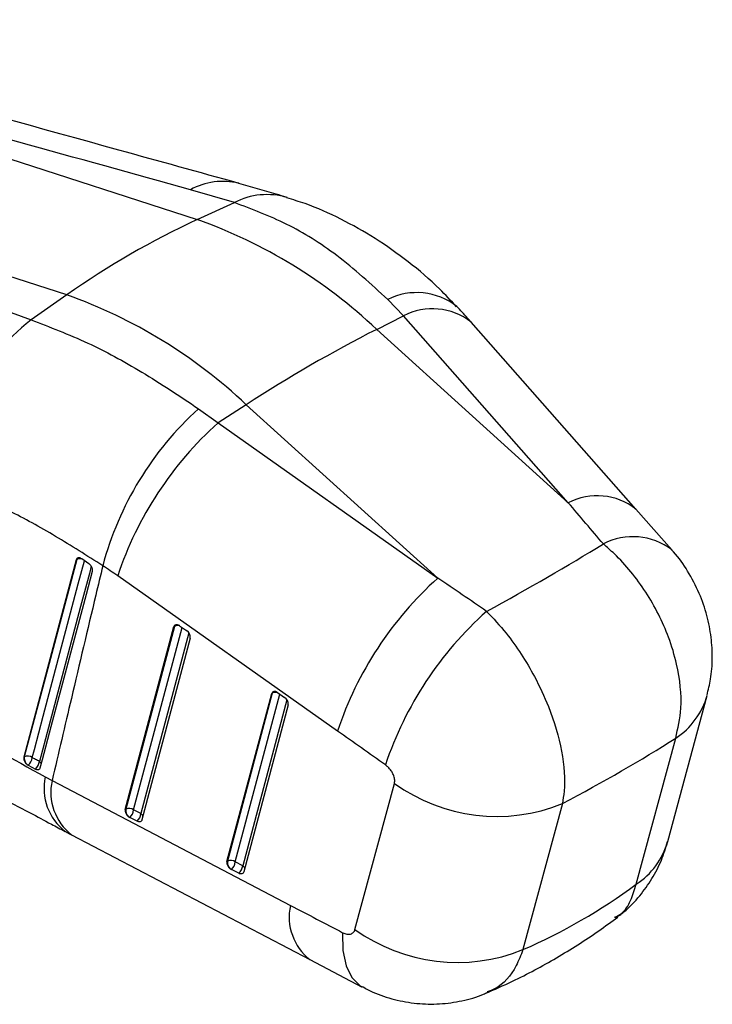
# Model space of a CAD drawing. Extents: x 41 to 474, y 27 to 361.
# Tile 4 of 16: x 238 to 285, y 28 to 94. Entities that reach past the tile are written whole.
import ezdxf

# ---------------------------------------------------------------- set-up
doc = ezdxf.new("R2010")
doc.units = 0
doc.layers.get('0').update_dxf_attribs({"linetype": 'CONTINUOUS'})

msp = doc.modelspace()

# ---------------------------------------------------------------- linework, layer by layer
at = {"color": 7, "linetype": 'CONTINUOUS'}
for p, q in [((210.1281, 93.9587), (250.304, 80.9721)), ((241.5466, 75.9165), (201.3707, 88.9031)), ((252.7913, 82.1141), (249.85, 82.9783)), ((250.304, 80.9721), (252.7913, 82.1141)), ((241.5466, 75.9165), (239.1511, 74.2398)), ((264.1499, 74.5196), (263.0878, 75.6152)), ((236.4271, 75.2294), (239.1511, 74.2398)), ((262.3457, 73.6068), (264.1499, 74.5196)), ((275.2075, 61.9745), (264.1499, 74.5196)), ((279.7437, 61.5529), (268.686, 74.098)), ((262.3457, 73.6068), (275.2075, 61.9745)), ((250.3845, 68.2817), (251.6959, 67.33)), ((253.5883, 68.5513), (251.6959, 67.33)), ((266.4502, 56.919), (253.5883, 68.5513)), ((251.6959, 67.33), (266.4502, 56.919)), ((282.1598, 58.8094), (279.7448, 61.5516)), ((242.1813, 58.1516), (238.6621, 44.9078)), ((242.1813, 58.1516), (242.2122, 58.1694)), ((242.5591, 58.2069), (242.5493, 58.2136)), ((243.0259, 57.8793), (242.5591, 58.2069)), ((259.7149, 46.6542), (244.9606, 57.0652)), ((245.4655, 41.3954), (248.7316, 53.6599)), ((248.7685, 53.6813), (245.5024, 41.4167)), ((248.7316, 53.6599), (248.7685, 53.6813)), ((249.116, 53.7193), (249.5902, 53.3959)), ((249.8365, 52.8936), (246.5893, 40.7001)), ((252.2972, 37.8994), (255.3011, 49.1794)), ((255.338, 49.2007), (252.3341, 37.9207)), ((255.3011, 49.1794), (255.338, 49.2007)), ((255.6855, 49.2387), (256.1597, 48.9153)), ((281.8814, 39.2448), (284.5262, 49.0429)), ((256.406, 48.413), (253.421, 37.2041)), ((279.7697, 36.3811), (282.4146, 46.1792)), ((238.6917, 44.9248), (238.6621, 44.9078)), ((238.8772, 44.4182), (238.9557, 44.3657)), ((238.9557, 44.3657), (239.4392, 44.108)), ((240.1031, 43.584), (240.5608, 43.3353)), ((240.5608, 43.3353), (256.5584, 34.9607)), ((260.8893, 33.3462), (263.5342, 43.1443)), ((274.8084, 41.7882), (272.1635, 31.9901)), ((245.5024, 41.4167), (245.4655, 41.3954)), ((246.5193, 41.1167), (246.0263, 41.3691)), ((246.2612, 40.6069), (245.7681, 40.8592)), ((241.8685, 39.695), (257.8661, 31.3204)), ((252.3341, 37.9207), (252.2972, 37.8994)), ((253.351, 37.6207), (252.8579, 37.873)), ((253.0929, 37.1109), (252.5998, 37.3632)), ((257.867, 31.3199), (261.3787, 29.4839))]:
    msp.add_line(p, q, dxfattribs=at)
at = {"color": 8, "linetype": 'CONTINUOUS'}
for p, q in [((246.0263, 41.3691), (249.2845, 53.6043)), ((249.7474, 53.2385), (246.5193, 41.1167)), ((252.8579, 37.873), (255.854, 49.1238)), ((256.3169, 48.758), (253.351, 37.6207))]:
    msp.add_line(p, q, dxfattribs=at)
at = {"color": 7, "linetype": 'CONTINUOUS', "flags": 128}
for points in [[(242.2122, 58.1694), (240.443, 51.5149), (238.6917, 44.9248)], [(239.7639, 44.1987), (239.911, 44.7516), (240.5014, 46.9714), (242.8639, 55.8509), (243.2695, 57.3749)], [(246.5893, 40.7001), (246.5719, 40.6557), (246.5457, 40.6191), (246.5114, 40.5915), (246.47, 40.5738), (246.4229, 40.5664), (246.3713, 40.5696), (246.3169, 40.5832), (246.2612, 40.6069)], [(253.421, 37.2041), (253.4036, 37.1596), (253.3774, 37.1231), (253.3431, 37.0955), (253.3017, 37.0778), (253.2545, 37.0704), (253.203, 37.0735), (253.1485, 37.0872), (253.0929, 37.1109)]]:
    msp.add_lwpolyline(points, dxfattribs=at)
at = {"color": 8, "linetype": 'CONTINUOUS', "flags": 128}
for points in [[(239.2238, 44.8714), (239.3712, 45.4262), (239.9606, 47.6458), (242.3194, 56.5244), (242.7339, 58.0842)], [(243.1861, 57.7128), (243.0593, 57.2359), (242.4691, 55.016), (240.1089, 46.1365), (239.7046, 44.6149)], [(260.0618, 33.1289), (260.0833, 31.9228), (260.2902, 30.9066), (260.6755, 30.1145), (261.2263, 29.5731), (261.3771, 29.4847)]]:
    msp.add_lwpolyline(points, dxfattribs=at)
at = {"color": 8, "linetype": 'CONTINUOUS'}
for centre, radius, start, end in [((252.0184, 79.0428), 4.4933, 76.216648, 118.854426), ((254.9843, 77.8818), 4.7667, 73.561418, 117.391877), ((265.0358, 71.6845), 4.3869, 52.107041, 116.362108), ((266.0863, 70.7396), 4.2471, 52.256113, 117.124329), ((277.1439, 58.1946), 4.247, 52.255859, 117.124729), ((279.5474, 55.4026), 4.2941, 52.584022, 117.582323), ((242.3745, 58.1347), 0.1659, 121.963379, 167.918775), ((242.4287, 57.7404), 0.4806, 71.946722, 116.773812), ((248.9349, 53.6446), 0.1704, 128.681008, 167.585169), ((248.9845, 53.2538), 0.4789, 72.446676, 116.810785), ((255.5044, 49.1641), 0.1704, 128.683734, 167.585687), ((255.554, 48.7733), 0.4789, 72.446067, 116.813213), ((279.6463, 50.4306), 5.0732, 303.069429, 344.236403), ((239.5075, 44.3215), 0.3534, 21.106787, 56.102513), ((243.6391, 42.7986), 3.6222, 167.476495, 232.577818), ((244.0878, 42.5474), 3.614, 167.40696, 232.11442), ((246.3231, 40.8151), 0.3598, 22.214033, 56.942852), ((277.0005, 40.6335), 5.0746, 303.072977, 344.118111), ((253.1546, 37.3189), 0.36, 22.225564, 56.93172), ((260.0854, 34.1727), 3.614, 167.406686, 232.114756)]:
    msp.add_arc(centre, radius, start, end, dxfattribs=at)
at = {"color": 7, "linetype": 'CONTINUOUS'}
for centre, radius, start, end in [((273.9144, 29.9606), 56.2105, 114.836774, 125.15785), ((238.8962, 48.7948), 34.1396, 46.617062, 70.478957), ((230.1388, 43.7393), 34.1396, 46.617062, 70.478957), ((246.4587, 64.6537), 12.0538, 127.318273, 188.664902), ((306.3584, -12.7463), 96.9225, 117.007129, 122.987494), ((265.0474, 52.1135), 21.8269, 132.204729, 165.046238), ((267.7025, 49.4852), 23.9719, 131.891675, 161.566381), ((282.4566, 39.0742), 23.9717, 131.891541, 161.566399), ((285.7065, 36.7538), 24.02, 131.704117, 161.48089), ((248.8184, 53.2828), 0.5283, 55.705263, 57.604003), ((249.3154, 52.9496), 0.5241, 353.865019, 58.37222), ((255.3849, 48.7978), 0.5336, 55.710849, 57.589312), ((255.8849, 48.469), 0.5241, 353.865282, 58.371252), ((239.2664, 44.848), 0.5798, 172.384714, 227.840438), ((238.9138, 44.4613), 0.514, 52.913088, 115.610459), ((238.4758, 44.9441), 0.7516, 309.68523, 354.44528), ((238.9494, 44.6873), 0.7586, 310.214482, 354.517421), ((270.3993, 52.6761), 11.7467, 234.237427, 292.04558), ((246.0766, 41.3398), 0.5793, 172.367757, 227.625045), ((245.7244, 40.9538), 0.5134, 53.984324, 115.611073), ((245.252, 41.4409), 0.7776, 311.585637, 354.700527), ((245.745, 41.1886), 0.7777, 311.589337, 354.699096), ((246.0063, 41.3205), 0.5191, 231.925116, 242.684357), ((252.9083, 37.8437), 0.5793, 172.36727, 227.625531), ((252.5561, 37.4578), 0.5133, 53.981739, 115.614674), ((252.0835, 37.9449), 0.7777, 311.589708, 354.698809), ((252.8382, 37.8247), 0.5195, 231.928547, 242.679335), ((252.5767, 37.6925), 0.7776, 311.585443, 354.700638), ((267.7545, 42.878), 11.7468, 234.237437, 292.045522)]:
    msp.add_arc(centre, radius, start, end, dxfattribs=at)
for centre, major_axis, ratio, start_param, end_param in [((284.2745, -12.7821), (-252.8268, 307.2949), 0.103083, 4.8633881, 4.8726218), ((219.2033, 46.0684), (74.0531, 28.494), 0.1644716, 5.3981689, 5.5542344), ((240.2352, 39.6059), (-16.3105, 20.0048), 0.6237657, 5.1332695, 5.1830786), ((284.2745, -12.7821), (354.1513, -248.2835), 0.1091725, 1.6881548, 1.6973885), ((249.0486, 53.4372), (-0.2586, 0.3172), 0.623796, 5.2027138, 6.7073277), ((255.6181, 48.9567), (-0.2586, 0.3172), 0.623796, 5.2027138, 6.7073277), ((278.73, -17.2349), (347.8439, -251.6635), 0.0953273, 1.6849858, 1.6942195), ((219.2033, 46.0684), (77.75, 18.6736), 0.2866862, 5.4381069, 5.5896489), ((245.7826, 41.1727), (-0.2586, 0.3172), 0.623796, 0.4241424, 1.9234129), ((252.6142, 37.6767), (-0.2586, 0.3172), 0.623796, 0.4241424, 1.9234129), ((236.8155, 111.3144), (-35.9316, 79.0649), 0.6662207, 3.1305564, 3.2820984), ((299.9872, 61.5146), (365.1924, -188.0006), 0.1060943, 4.6479277, 4.6575696)]:
    msp.add_ellipse(centre, major_axis=major_axis, ratio=ratio, start_param=start_param, end_param=end_param, dxfattribs=at)
for points, knots in [([(249.85, 82.9783), (242.1719, 85.1023), (228.9348, 88.7642), (215.6903, 92.4224), (210.1281, 93.9587)], [0, 0, 0, 0, 0.5800413, 1, 1, 1, 1]), ([(253.1055, 83.4019), (250.4182, 84.1456), (237.181, 87.8086), (223.9345, 91.4671), (213.3772, 94.3828)], [0, 0, 0, 0, 0.2030132, 1, 1, 1, 1]), ([(256.3232, 82.4515), (256.0836, 82.5279), (255.0374, 82.8613), (253.9348, 83.1593), (253.0848, 83.389)], [0, 0, 0, 0, 0.2290475, 1, 1, 1, 1]), ([(263.0878, 75.6152), (261.9627, 76.6436), (259.7948, 78.625), (256.2986, 80.8003), (253.9687, 81.673), (252.7913, 82.1141)], [0, 0, 0, 0, 0.348015, 0.6705314, 1, 1, 1, 1]), ([(267.7047, 75.124), (267.3325, 75.5256), (266.3181, 76.62), (264.4908, 78.1596), (262.2715, 79.7406), (259.951, 81.0338), (257.9668, 81.9329), (256.7314, 82.3032), (256.3245, 82.4251)], [0, 0, 0, 0, 0.1163166, 0.3169924, 0.5156851, 0.7096758, 0.9043846, 1, 1, 1, 1]), ([(268.686, 74.098), (268.607, 74.1873), (268.2903, 74.5452), (267.9677, 74.8915), (267.7256, 75.1514)], [0, 0, 0, 0, 0.2495362, 1, 1, 1, 1]), ([(239.1511, 74.2398), (240.4059, 73.7634), (242.8053, 72.8524), (246.6, 70.809), (249.1142, 69.1301), (250.3845, 68.2817)], [0, 0, 0, 0, 0.3516045, 0.6723839, 1, 1, 1, 1]), ([(243.9597, 57.7457), (242.8996, 58.421), (240.7604, 59.7838), (237.5838, 61.5315), (235.5759, 62.3938), (234.5424, 62.8377)], [0, 0, 0, 0, 0.3228221, 0.6514589, 1, 1, 1, 1]), ([(282.4146, 46.1792), (282.5638, 46.8295), (282.906, 48.3211), (282.6414, 50.7235), (281.8434, 53.3973), (280.5069, 56.0333), (278.8515, 58.0781), (277.808, 58.9909), (277.5592, 59.2086)], [0, 0, 0, 0, 0.1644342, 0.3771117, 0.5014199, 0.7180898, 0.9327689, 1, 1, 1, 1]), ([(284.5168, 49.0638), (284.6057, 49.419), (284.8085, 50.2294), (284.8981, 51.5354), (284.8216, 52.9714), (284.5336, 54.4356), (284.0182, 55.9431), (283.2556, 57.3706), (282.6073, 58.3455), (282.1872, 58.7654), (282.1417, 58.811)], [0, 0, 0, 0, 0.1051163, 0.2398761, 0.3744199, 0.5176269, 0.6669994, 0.8292192, 0.9814788, 1, 1, 1, 1]), ([(242.5493, 58.2136), (242.5132, 58.2343), (242.441, 58.2757), (242.3366, 58.2893), (242.2509, 58.2635), (242.201, 58.2106), (242.1862, 58.1661), (242.1813, 58.1516)], [0, 0, 0, 0, 0.2236724, 0.4473676, 0.6702281, 0.8916765, 1, 1, 1, 1]), ([(243.9597, 57.7457), (243.8029, 57.0882), (243.0962, 54.1245), (241.9596, 49.3235), (240.99, 45.173), (240.5608, 43.3353)], [0, 0, 0, 0, 0.1370794, 0.6179387, 1, 1, 1, 1]), ([(243.2695, 57.3749), (243.2743, 57.4065), (243.2841, 57.4717), (243.255, 57.5905), (243.1943, 57.71), (243.1134, 57.8111), (243.0524, 57.8586), (243.0259, 57.8793)], [0, 0, 0, 0, 0.2003928, 0.4124733, 0.6245489, 0.8366099, 1, 1, 1, 1]), ([(269.7264, 54.6869), (270.1698, 54.214), (270.9851, 53.3445), (272.0596, 51.8341), (273.0437, 50.1824), (274.0728, 47.9666), (274.8641, 45.2594), (275.0194, 43.0881), (274.8525, 42.0603), (274.8084, 41.7882)], [0, 0, 0, 0, 0.1332724, 0.2450489, 0.3568246, 0.4993811, 0.7112502, 0.9235834, 1, 1, 1, 1]), ([(227.8671, 50.3561), (229.7449, 49.3101), (233.5356, 47.1987), (237.9005, 44.7963), (240.1031, 43.584)], [0, 0, 0, 0, 0.4953729, 1, 1, 1, 1]), ([(230.6502, 45.5575), (231.2493, 45.253), (232.6471, 44.5428), (235.005, 43.3157), (237.6958, 41.9021), (239.842, 40.767), (241.1278, 40.0857), (241.4389, 39.9208)], [0, 0, 0, 0, 0.1861187, 0.434197, 0.6771197, 0.9218752, 1, 1, 1, 1]), ([(238.6621, 44.9078), (238.6572, 44.8742), (238.6475, 44.8071), (238.6782, 44.6854), (238.7391, 44.5652), (238.8115, 44.4747), (238.8611, 44.4321), (238.8772, 44.4182)], [0, 0, 0, 0, 0.2223703, 0.4447126, 0.6676118, 0.8917292, 1, 1, 1, 1]), ([(239.7046, 44.6149), (239.6162, 44.6618), (239.4556, 44.747), (239.2957, 44.8328), (239.2238, 44.8714)], [0, 0, 0, 0, 0.5501912, 1, 1, 1, 1]), ([(263.5342, 43.1443), (263.5404, 43.1724), (263.5639, 43.2787), (263.5501, 43.4971), (263.4576, 43.7616), (263.305, 44.0217), (263.1293, 44.2297), (262.9847, 44.3411), (262.9304, 44.383)], [0, 0, 0, 0, 0.0760384, 0.2869505, 0.4978097, 0.6404256, 0.8648322, 1, 1, 1, 1]), ([(239.4392, 44.108), (239.4481, 44.1036), (239.4925, 44.0812), (239.5728, 44.0601), (239.6657, 44.0723), (239.7335, 44.1202), (239.7543, 44.174), (239.7639, 44.1987)], [0, 0, 0, 0, 0.0605123, 0.3043526, 0.5481663, 0.7919979, 1, 1, 1, 1]), ([(241.4209, 39.9312), (241.5249, 39.8757), (241.6734, 39.7964), (241.8243, 39.719), (241.8695, 39.6958)], [0, 0, 0, 0, 0.7001444, 1, 1, 1, 1]), ([(278.3655, 34.0971), (278.5604, 34.2339), (279.1692, 34.6611), (280.0028, 35.5609), (280.8451, 36.7341), (281.4827, 37.9626), (281.7471, 38.8274), (281.8751, 39.2461)], [0, 0, 0, 0, 0.11220272, 0.35050385, 0.573446, 0.79348613, 1, 1, 1, 1]), ([(269.6185, 29.0399), (270.236, 29.3113), (271.8726, 30.0305), (274.4389, 31.4098), (276.776, 32.8914), (278.1061, 33.8689), (278.5291, 34.1797)], [0, 0, 0, 0, 0.1971802, 0.5226147, 0.8482175, 1, 1, 1, 1]), ([(260.0618, 33.1289), (260.0662, 33.1267), (260.1611, 33.0776), (260.3491, 33.0132), (260.5625, 33.0187), (260.7351, 33.0922), (260.8398, 33.2006), (260.877, 33.3099), (260.8893, 33.3462)], [0, 0, 0, 0, 0.0119273, 0.2564518, 0.5011427, 0.6418743, 0.8812533, 1, 1, 1, 1]), ([(261.3886, 29.5121), (261.6197, 29.385), (262.3004, 29.0108), (263.5339, 28.6201), (265.0402, 28.3447), (266.5694, 28.3123), (268.0731, 28.5348), (269.1555, 28.8152), (269.6936, 29.0853), (269.778, 29.1277)], [0, 0, 0, 0, 0.0908622, 0.26772, 0.4432765, 0.618462, 0.7924299, 0.967445, 1, 1, 1, 1])]:
    msp.add_open_spline(points, degree=3, knots=knots, dxfattribs=at)
at = {"color": 8, "linetype": 'CONTINUOUS'}
for points, knots in [([(278.3163, 34.1603), (278.4775, 34.237), (278.9479, 34.4609), (279.4187, 35.2605), (279.6527, 36.0075), (279.7697, 36.3811)], [0, 0, 0, 0, 0.206748, 0.6033751, 1, 1, 1, 1]), ([(272.1635, 31.9901), (272.0202, 31.6219), (271.5876, 30.5107), (270.7432, 29.5229), (269.9432, 29.2211), (269.7651, 29.1539)], [0, 0, 0, 0, 0.2781189, 0.839292, 1, 1, 1, 1])]:
    msp.add_open_spline(points, degree=3, knots=knots, dxfattribs=at)

doc.saveas('drawing.dxf')
